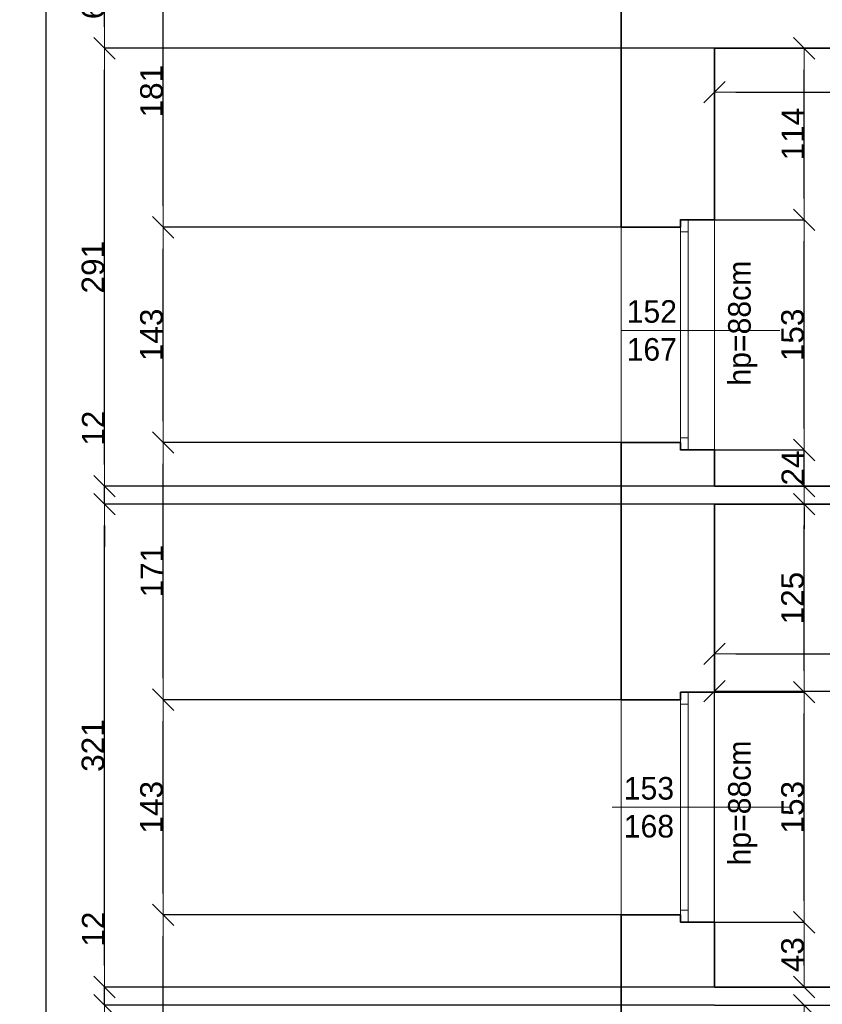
# Model space of a CAD drawing. Header units: metres. Extents: x 7506757 to 756746378, y 5735207 to 582114514.
# Tile 33 of 256: x 7522626 to 7527960, y 5830479 to 5837024. Entities that reach past the tile are written whole.
import ezdxf

# ---------------------------------------------------------------- set-up
doc = ezdxf.new("R2010")
doc.units = ezdxf.units.M
doc.header["$MEASUREMENT"] = 0
doc.header["$PDMODE"] = 2
doc.layers.get('0').update_dxf_attribs({"color": 250, "linetype": 'CONTINUOUS', "lineweight": 100, "plot": 0})
doc.layers.get('Defpoints').update_dxf_attribs({"linetype": 'CONTINUOUS'})
for name, color, linetype, lineweight in [('M_OCIANA6', 5, 'CONTINUOUS', 35), ('M_OPISY141', 7, 'CONTINUOUS', 0), ('m_umeblowanie1', 7, 'CONTINUOUS', 13), ('opis1', 7, 'CONTINUOUS', 13)]:
    doc.layers.add(name, color=color, linetype=linetype, lineweight=lineweight)
doc.layers.add('PWYMIAR', color=7, linetype='CONTINUOUS')
doc.styles.add('GENERATED_STYLE_1', font='arial.ttf')
doc.styles.add('GENERATED_STYLE_2', font='txt')
doc.dimstyles.new('GENERATED_STYLE__1', dxfattribs={"dimtxt": 150, "dimasz": 142.5, "dimexe": 0.18, "dimexo": 0, "dimgap": 0.09, "dimtad": 1, "dimdec": 0, "dimlfac": 0.1, "dimzin": 0, "dimdsep": 46, "dimtxsty": 'GENERATED_STYLE_1', "dimblk": 'ARROWHEAD_6', "dimblk1": 'ARROWHEAD_6', "dimblk2": 'ARROWHEAD_6', "dimcen": 0.09, "dimclrd": 251, "dimclre": 251, "dimclrt": 7, "dimazin": 0, "dimtfac": 1, "dimtdec": 4, "dimtmove": 0, "dimatfit": 3, "dimfxl": 0, "dimtolj": 1, "dimtzin": 0, "dimarcsym": 0})
doc.dimstyles.new('GENERATED_STYLE__2', dxfattribs={"dimtxt": 150, "dimasz": 142.5, "dimexe": 0.18, "dimexo": 0, "dimgap": 0.09, "dimtad": 1, "dimtih": 1, "dimtoh": 1, "dimdec": 0, "dimlfac": 0.1, "dimzin": 0, "dimdsep": 46, "dimtxsty": 'GENERATED_STYLE_1', "dimblk": 'ARROWHEAD_6', "dimblk1": 'ARROWHEAD_6', "dimblk2": 'ARROWHEAD_6', "dimcen": 0.09, "dimclrd": 251, "dimclre": 251, "dimclrt": 7, "dimazin": 0, "dimtfac": 1, "dimtdec": 4, "dimtmove": 0, "dimatfit": 3, "dimfxl": 0, "dimtolj": 1, "dimtzin": 0, "dimarcsym": 0})
doc.dimstyles.new('GENERATED_STYLE__3', dxfattribs={"dimtxt": 150, "dimasz": 142.5, "dimexe": 0.18, "dimexo": 0, "dimgap": 0.09, "dimtad": 1, "dimdec": 0, "dimlfac": 0.1, "dimzin": 0, "dimdsep": 46, "dimtxsty": 'GENERATED_STYLE_1', "dimblk": 'ARROWHEAD_6', "dimblk1": 'ARROWHEAD_6', "dimblk2": 'ARROWHEAD_6', "dimcen": 0.09, "dimclrd": 251, "dimclre": 251, "dimclrt": 7, "dimazin": 0, "dimtfac": 1, "dimtdec": 4, "dimtmove": 2, "dimatfit": 3, "dimfxl": 0, "dimtolj": 1, "dimtzin": 0, "dimarcsym": 0})

# ---------------------------------------------------------------- blocks, each defined once
blk = doc.blocks.new('ARROWHEAD_6')
at = {"color": 0, "linetype": 'Continuous', "lineweight": 0}
for p, q in [((-0.5, -0.5), (0.5, 0.5)), ((0, 0), (-1, 0))]:
    blk.add_line(p, q, dxfattribs=at)
blk = doc.blocks.new('*D4301')
at = {"layer": 'Defpoints', "color": 0, "linetype": 'Continuous', "transparency": 16777216}
for p in [(7527243.4, 5834164), (7527839.7, 5834164), (7527243.4, 5833924)]:
    blk.add_point(p, dxfattribs=at)
at = {"layer": 'PWYMIAR', "color": 251, "linetype": 'Continuous', "lineweight": -2, "transparency": 16777216}
for p, q in [((7527839.7, 5834306.5), (7527839.7, 5834449)), ((7527243.4, 5834164), (7527839.8, 5834164)), ((7527839.7, 5833924), (7527839.7, 5834164)), ((7527243.4, 5833924), (7527839.8, 5833924)), ((7527839.7, 5833781.5), (7527839.7, 5833639))]:
    blk.add_line(p, q, dxfattribs=at)
at = {"layer": 'PWYMIAR', "color": 251, "linetype": 'Continuous', "lineweight": -2, "transparency": 16777216, "xscale": 142.5, "yscale": 142.5, "zscale": 142.5}
for p, rotation in [((7527839.7, 5834164), 270), ((7527839.7, 5833924), 90)]:
    blk.add_blockref('ARROWHEAD_6', p, dxfattribs=dict(at, rotation=rotation))
at = {"layer": 'PWYMIAR', "color": 7, "linetype": 'Continuous', "lineweight": 13, "transparency": 16777216, "insert": (7527764.3, 5834044), "char_height": 150, "attachment_point": 5, "rotation": 90, "style": 'GENERATED_STYLE_1'}
blk.add_mtext('\\A1;24', dxfattribs=at)
blk = doc.blocks.new('*D4302')
at = {"layer": 'Defpoints', "color": 0, "linetype": 'Continuous', "transparency": 16777216}
for p in [(7527243.4, 5835694), (7527839.7, 5835694), (7527243.4, 5834164)]:
    blk.add_point(p, dxfattribs=at)
at = {"layer": 'PWYMIAR', "color": 251, "linetype": 'Continuous', "lineweight": -2, "transparency": 16777216}
for p, q in [((7527243.4, 5835694), (7527839.8, 5835694)), ((7527839.7, 5834306.5), (7527839.7, 5835551.5)), ((7527243.4, 5834164), (7527839.8, 5834164))]:
    blk.add_line(p, q, dxfattribs=at)
at = {"layer": 'PWYMIAR', "color": 251, "linetype": 'Continuous', "lineweight": -2, "transparency": 16777216, "xscale": 142.5, "yscale": 142.5, "zscale": 142.5}
for p, rotation in [((7527839.7, 5835694), 90), ((7527839.7, 5834164), 270)]:
    blk.add_blockref('ARROWHEAD_6', p, dxfattribs=dict(at, rotation=rotation))
at = {"layer": 'PWYMIAR', "color": 7, "linetype": 'Continuous', "lineweight": 13, "transparency": 16777216, "insert": (7527762.9, 5834929), "char_height": 150, "attachment_point": 5, "rotation": 90, "style": 'GENERATED_STYLE_1'}
blk.add_mtext('\\A1;153', dxfattribs=at)
blk = doc.blocks.new('*D4303')
at = {"layer": 'Defpoints', "color": 0, "linetype": 'Continuous', "transparency": 16777216}
for p in [(7527243.4, 5836834), (7527839.7, 5836834), (7527243.4, 5835694)]:
    blk.add_point(p, dxfattribs=at)
at = {"layer": 'PWYMIAR', "color": 251, "linetype": 'Continuous', "lineweight": -2, "transparency": 16777216}
for p, q in [((7527243.4, 5836834), (7527839.8, 5836834)), ((7527839.7, 5835836.5), (7527839.7, 5836691.5)), ((7527243.4, 5835694), (7527839.8, 5835694))]:
    blk.add_line(p, q, dxfattribs=at)
at = {"layer": 'PWYMIAR', "color": 251, "linetype": 'Continuous', "lineweight": -2, "transparency": 16777216, "xscale": 142.5, "yscale": 142.5, "zscale": 142.5}
for p, rotation in [((7527839.7, 5836834), 90), ((7527839.7, 5835694), 270)]:
    blk.add_blockref('ARROWHEAD_6', p, dxfattribs=dict(at, rotation=rotation))
at = {"layer": 'PWYMIAR', "color": 7, "linetype": 'Continuous', "lineweight": 13, "transparency": 16777216, "insert": (7527764.3, 5836264), "char_height": 150, "attachment_point": 5, "rotation": 90, "style": 'GENERATED_STYLE_1'}
blk.add_mtext('\\A1;114', dxfattribs=at)
blk = doc.blocks.new('*D4304')
at = {"layer": 'Defpoints', "color": 0, "linetype": 'Continuous', "transparency": 16777216}
for p in [(7527243.4, 5836834), (7532353.4, 5836834), (7532353.4, 5836543.1)]:
    blk.add_point(p, dxfattribs=at)
at = {"layer": 'PWYMIAR', "color": 251, "linetype": 'Continuous', "lineweight": -2, "transparency": 16777216}
for p, q in [((7527243.4, 5836834), (7527243.4, 5836543)), ((7532353.4, 5836834), (7532353.4, 5836543)), ((7527385.9, 5836543.1), (7532210.9, 5836543.1))]:
    blk.add_line(p, q, dxfattribs=at)
at = {"layer": 'PWYMIAR', "color": 251, "linetype": 'Continuous', "lineweight": -2, "transparency": 16777216, "xscale": 142.5, "yscale": 142.5, "zscale": 142.5, "rotation": 180}
blk.add_blockref('ARROWHEAD_6', (7527243.4, 5836543.1), dxfattribs=at)
at = {"layer": 'PWYMIAR', "color": 251, "linetype": 'Continuous', "lineweight": -2, "transparency": 16777216, "xscale": 142.5, "yscale": 142.5, "zscale": 142.5}
blk.add_blockref('ARROWHEAD_6', (7532353.4, 5836543.1), dxfattribs=at)
at = {"layer": 'PWYMIAR', "color": 7, "linetype": 'Continuous', "lineweight": 13, "transparency": 16777216, "insert": (7529798.4, 5836619.8), "char_height": 150, "attachment_point": 5, "style": 'GENERATED_STYLE_1'}
blk.add_mtext('\\A1;511', dxfattribs=at)
blk = doc.blocks.new('*D4305')
at = {"layer": 'Defpoints', "color": 0, "linetype": 'Continuous', "transparency": 16777216}
for p in [(7527243.4, 5831024), (7527839.7, 5831024), (7527243.4, 5830594)]:
    blk.add_point(p, dxfattribs=at)
at = {"layer": 'PWYMIAR', "color": 251, "linetype": 'Continuous', "lineweight": -2, "transparency": 16777216}
for p, q in [((7527243.4, 5831024), (7527839.8, 5831024)), ((7527839.7, 5830736.5), (7527839.7, 5830881.5)), ((7527243.4, 5830594), (7527839.8, 5830594))]:
    blk.add_line(p, q, dxfattribs=at)
at = {"layer": 'PWYMIAR', "color": 251, "linetype": 'Continuous', "lineweight": -2, "transparency": 16777216, "xscale": 142.5, "yscale": 142.5, "zscale": 142.5}
for p, rotation in [((7527839.7, 5831024), 90), ((7527839.7, 5830594), 270)]:
    blk.add_blockref('ARROWHEAD_6', p, dxfattribs=dict(at, rotation=rotation))
at = {"layer": 'PWYMIAR', "color": 7, "linetype": 'Continuous', "lineweight": 13, "transparency": 16777216, "insert": (7527762.9, 5830809), "char_height": 150, "attachment_point": 5, "rotation": 90, "style": 'GENERATED_STYLE_1'}
blk.add_mtext('\\A1;43', dxfattribs=at)
blk = doc.blocks.new('*D4306')
at = {"layer": 'Defpoints', "color": 0, "linetype": 'Continuous', "transparency": 16777216}
for p in [(7527243.4, 5832554), (7527839.7, 5832554), (7527243.4, 5831024)]:
    blk.add_point(p, dxfattribs=at)
at = {"layer": 'PWYMIAR', "color": 251, "linetype": 'Continuous', "lineweight": -2, "transparency": 16777216}
for p, q in [((7527243.4, 5832554), (7527839.8, 5832554)), ((7527839.7, 5831166.5), (7527839.7, 5832411.5)), ((7527243.4, 5831024), (7527839.8, 5831024))]:
    blk.add_line(p, q, dxfattribs=at)
at = {"layer": 'PWYMIAR', "color": 251, "linetype": 'Continuous', "lineweight": -2, "transparency": 16777216, "xscale": 142.5, "yscale": 142.5, "zscale": 142.5}
for p, rotation in [((7527839.7, 5832554), 90), ((7527839.7, 5831024), 270)]:
    blk.add_blockref('ARROWHEAD_6', p, dxfattribs=dict(at, rotation=rotation))
at = {"layer": 'PWYMIAR', "color": 7, "linetype": 'Continuous', "lineweight": 13, "transparency": 16777216, "insert": (7527762.9, 5831789), "char_height": 150, "attachment_point": 5, "rotation": 90, "style": 'GENERATED_STYLE_1'}
blk.add_mtext('\\A1;153', dxfattribs=at)
blk = doc.blocks.new('*D4307')
at = {"layer": 'Defpoints', "color": 0, "linetype": 'Continuous', "transparency": 16777216}
for p in [(7527243.4, 5833804), (7527839.7, 5833804), (7527243.4, 5832554)]:
    blk.add_point(p, dxfattribs=at)
at = {"layer": 'PWYMIAR', "color": 251, "linetype": 'Continuous', "lineweight": -2, "transparency": 16777216}
for p, q in [((7527243.4, 5833804), (7527839.8, 5833804)), ((7527839.7, 5832696.5), (7527839.7, 5833661.5)), ((7527243.4, 5832554), (7527839.8, 5832554))]:
    blk.add_line(p, q, dxfattribs=at)
at = {"layer": 'PWYMIAR', "color": 251, "linetype": 'Continuous', "lineweight": -2, "transparency": 16777216, "xscale": 142.5, "yscale": 142.5, "zscale": 142.5}
for p, rotation in [((7527839.7, 5833804), 90), ((7527839.7, 5832554), 270)]:
    blk.add_blockref('ARROWHEAD_6', p, dxfattribs=dict(at, rotation=rotation))
at = {"layer": 'PWYMIAR', "color": 7, "linetype": 'Continuous', "lineweight": 13, "transparency": 16777216, "insert": (7527763, 5833179), "char_height": 150, "attachment_point": 5, "rotation": 90, "style": 'GENERATED_STYLE_1'}
blk.add_mtext('\\A1;125', dxfattribs=at)
blk = doc.blocks.new('*D4310')
at = {"layer": 'Defpoints', "color": 0, "linetype": 'Continuous', "transparency": 16777216}
for p in [(7527243.4, 5830474), (7527839.7, 5830474), (7527243.4, 5829434)]:
    blk.add_point(p, dxfattribs=at)
at = {"layer": 'PWYMIAR', "color": 251, "linetype": 'Continuous', "lineweight": -2, "transparency": 16777216}
for p, q in [((7527243.4, 5830474), (7527839.8, 5830474)), ((7527839.7, 5829576.5), (7527839.7, 5830331.5)), ((7527243.4, 5829434), (7527839.8, 5829434))]:
    blk.add_line(p, q, dxfattribs=at)
at = {"layer": 'PWYMIAR', "color": 251, "linetype": 'Continuous', "lineweight": -2, "transparency": 16777216, "xscale": 142.5, "yscale": 142.5, "zscale": 142.5}
for p, rotation in [((7527839.7, 5830474), 90), ((7527839.7, 5829434), 270)]:
    blk.add_blockref('ARROWHEAD_6', p, dxfattribs=dict(at, rotation=rotation))
at = {"layer": 'PWYMIAR', "color": 7, "linetype": 'Continuous', "lineweight": 13, "transparency": 16777216, "insert": (7527763, 5829954), "char_height": 150, "attachment_point": 5, "rotation": 90, "style": 'GENERATED_STYLE_1'}
blk.add_mtext('\\A1;104', dxfattribs=at)
blk = doc.blocks.new('*D4341')
at = {"layer": 'Defpoints', "color": 0, "linetype": 'Continuous', "transparency": 16777216}
for p in [(7527243.4, 5833804), (7528184.6, 5833804), (7527243.4, 5830594)]:
    blk.add_point(p, dxfattribs=at)
at = {"layer": 'PWYMIAR', "color": 251, "linetype": 'Continuous', "lineweight": -2, "transparency": 16777216}
for p, q in [((7527243.4, 5833804), (7528184.8, 5833804)), ((7528184.6, 5830736.5), (7528184.6, 5833661.5)), ((7527243.4, 5830594), (7528184.8, 5830594))]:
    blk.add_line(p, q, dxfattribs=at)
at = {"layer": 'PWYMIAR', "color": 251, "linetype": 'Continuous', "lineweight": -2, "transparency": 16777216, "xscale": 142.5, "yscale": 142.5, "zscale": 142.5}
for p, rotation in [((7528184.6, 5833804), 90), ((7528184.6, 5830594), 270)]:
    blk.add_blockref('ARROWHEAD_6', p, dxfattribs=dict(at, rotation=rotation))
at = {"layer": 'PWYMIAR', "color": 7, "linetype": 'Continuous', "lineweight": 13, "transparency": 16777216, "insert": (7528107.9, 5832199), "char_height": 150, "attachment_point": 5, "rotation": 90, "style": 'GENERATED_STYLE_1'}
blk.add_mtext('\\A1;321', dxfattribs=at)
blk = doc.blocks.new('*D4342')
at = {"layer": 'Defpoints', "color": 0, "linetype": 'Continuous', "transparency": 16777216}
for p in [(7527243.4, 5830474), (7528184.6, 5830474), (7527243.4, 5827274)]:
    blk.add_point(p, dxfattribs=at)
at = {"layer": 'PWYMIAR', "color": 251, "linetype": 'Continuous', "lineweight": -2, "transparency": 16777216}
for p, q in [((7527243.4, 5830474), (7528184.8, 5830474)), ((7528184.6, 5827416.5), (7528184.6, 5830331.5)), ((7527243.4, 5827274), (7528184.8, 5827274))]:
    blk.add_line(p, q, dxfattribs=at)
at = {"layer": 'PWYMIAR', "color": 251, "linetype": 'Continuous', "lineweight": -2, "transparency": 16777216, "xscale": 142.5, "yscale": 142.5, "zscale": 142.5}
for p, rotation in [((7528184.6, 5830474), 90), ((7528184.6, 5827274), 270)]:
    blk.add_blockref('ARROWHEAD_6', p, dxfattribs=dict(at, rotation=rotation))
at = {"layer": 'PWYMIAR', "color": 7, "linetype": 'Continuous', "lineweight": 13, "transparency": 16777216, "insert": (7528107.9, 5828874), "char_height": 150, "attachment_point": 5, "rotation": 90, "style": 'GENERATED_STYLE_1'}
blk.add_mtext('\\A1;320', dxfattribs=at)
blk = doc.blocks.new('*D4346')
at = {"layer": 'Defpoints', "color": 0, "linetype": 'Continuous', "transparency": 16777216}
for p in [(7532353.4, 5832561.2), (7527243.4, 5830594), (7532353.4, 5830594)]:
    blk.add_point(p, dxfattribs=at)
at = {"layer": 'PWYMIAR', "color": 251, "linetype": 'Continuous', "lineweight": -2, "transparency": 16777216}
for p, q in [((7527243.4, 5830594), (7527243.4, 5832561.4)), ((7527385.9, 5832561.2), (7532210.9, 5832561.2)), ((7532353.4, 5830594), (7532353.4, 5832561.4))]:
    blk.add_line(p, q, dxfattribs=at)
at = {"layer": 'PWYMIAR', "color": 251, "linetype": 'Continuous', "lineweight": -2, "transparency": 16777216, "xscale": 142.5, "yscale": 142.5, "zscale": 142.5, "rotation": 180}
blk.add_blockref('ARROWHEAD_6', (7527243.4, 5832561.2), dxfattribs=at)
at = {"layer": 'PWYMIAR', "color": 251, "linetype": 'Continuous', "lineweight": -2, "transparency": 16777216, "xscale": 142.5, "yscale": 142.5, "zscale": 142.5}
blk.add_blockref('ARROWHEAD_6', (7532353.4, 5832561.2), dxfattribs=at)
at = {"layer": 'PWYMIAR', "color": 7, "linetype": 'Continuous', "lineweight": 13, "transparency": 16777216, "insert": (7529798.4, 5832637.9), "char_height": 150, "attachment_point": 5, "style": 'GENERATED_STYLE_1'}
blk.add_mtext('\\A1;511', dxfattribs=at)
blk = doc.blocks.new('*D4464')
at = {"layer": 'Defpoints', "color": 0, "linetype": 'Continuous', "transparency": 16777216}
for p in [(7527243.4, 5833804), (7530553.4, 5833804), (7530553.4, 5832808.9)]:
    blk.add_point(p, dxfattribs=at)
at = {"layer": 'PWYMIAR', "color": 251, "linetype": 'Continuous', "lineweight": -2, "transparency": 16777216}
for p, q in [((7527243.4, 5833804), (7527243.4, 5832808.8)), ((7530553.4, 5833804), (7530553.4, 5832808.8)), ((7527385.9, 5832808.9), (7530410.9, 5832808.9))]:
    blk.add_line(p, q, dxfattribs=at)
at = {"layer": 'PWYMIAR', "color": 251, "linetype": 'Continuous', "lineweight": -2, "transparency": 16777216, "xscale": 142.5, "yscale": 142.5, "zscale": 142.5, "rotation": 180}
blk.add_blockref('ARROWHEAD_6', (7527243.4, 5832808.9), dxfattribs=at)
at = {"layer": 'PWYMIAR', "color": 251, "linetype": 'Continuous', "lineweight": -2, "transparency": 16777216, "xscale": 142.5, "yscale": 142.5, "zscale": 142.5}
blk.add_blockref('ARROWHEAD_6', (7530553.4, 5832808.9), dxfattribs=at)
at = {"layer": 'PWYMIAR', "color": 7, "linetype": 'Continuous', "lineweight": 13, "transparency": 16777216, "insert": (7528898.4, 5832885.7), "char_height": 150, "attachment_point": 5, "style": 'GENERATED_STYLE_1'}
blk.add_mtext('\\A1;331', dxfattribs=at)
blk = doc.blocks.new('*D4563')
at = {"layer": 'Defpoints', "color": 0, "linetype": 'Continuous', "transparency": 16777216}
for p in [(7523579.1, 5831074), (7526623.4, 5831074), (7526623.4, 5829384)]:
    blk.add_point(p, dxfattribs=at)
at = {"layer": 'PWYMIAR', "color": 251, "linetype": 'Continuous', "lineweight": -2, "transparency": 16777216}
for p, q in [((7526623.4, 5831074), (7523578.9, 5831074)), ((7523579.1, 5829526.5), (7523579.1, 5830931.5)), ((7526623.4, 5829384), (7523578.9, 5829384))]:
    blk.add_line(p, q, dxfattribs=at)
at = {"layer": 'PWYMIAR', "color": 251, "linetype": 'Continuous', "lineweight": -2, "transparency": 16777216, "xscale": 142.5, "yscale": 142.5, "zscale": 142.5}
for p, rotation in [((7523579.1, 5831074), 90), ((7523579.1, 5829384), 270)]:
    blk.add_blockref('ARROWHEAD_6', p, dxfattribs=dict(at, rotation=rotation))
at = {"layer": 'PWYMIAR', "color": 7, "linetype": 'Continuous', "lineweight": 13, "transparency": 16777216, "insert": (7523502.4, 5830229), "char_height": 150, "attachment_point": 5, "rotation": 90, "style": 'GENERATED_STYLE_1'}
blk.add_mtext('\\A1;169', dxfattribs=at)
blk = doc.blocks.new('*D4564')
at = {"layer": 'Defpoints', "color": 0, "linetype": 'Continuous', "transparency": 16777216}
for p in [(7523579.1, 5832504), (7526623.4, 5832504), (7526623.4, 5831074)]:
    blk.add_point(p, dxfattribs=at)
at = {"layer": 'PWYMIAR', "color": 251, "linetype": 'Continuous', "lineweight": -2, "transparency": 16777216}
for p, q in [((7526623.4, 5832504), (7523578.9, 5832504)), ((7523579.1, 5831216.5), (7523579.1, 5832361.5)), ((7526623.4, 5831074), (7523578.9, 5831074))]:
    blk.add_line(p, q, dxfattribs=at)
at = {"layer": 'PWYMIAR', "color": 251, "linetype": 'Continuous', "lineweight": -2, "transparency": 16777216, "xscale": 142.5, "yscale": 142.5, "zscale": 142.5}
for p, rotation in [((7523579.1, 5832504), 90), ((7523579.1, 5831074), 270)]:
    blk.add_blockref('ARROWHEAD_6', p, dxfattribs=dict(at, rotation=rotation))
at = {"layer": 'PWYMIAR', "color": 7, "linetype": 'Continuous', "lineweight": 13, "transparency": 16777216, "insert": (7523502.3, 5831789), "char_height": 150, "attachment_point": 5, "rotation": 90, "style": 'GENERATED_STYLE_1'}
blk.add_mtext('\\A1;143', dxfattribs=at)
blk = doc.blocks.new('*D4565')
at = {"layer": 'Defpoints', "color": 0, "linetype": 'Continuous', "transparency": 16777216}
for p in [(7523579.1, 5834214), (7526623.4, 5834214), (7526623.4, 5832504)]:
    blk.add_point(p, dxfattribs=at)
at = {"layer": 'PWYMIAR', "color": 251, "linetype": 'Continuous', "lineweight": -2, "transparency": 16777216}
for p, q in [((7526623.4, 5834214), (7523578.9, 5834214)), ((7523579.1, 5832646.5), (7523579.1, 5834071.5)), ((7526623.4, 5832504), (7523578.9, 5832504))]:
    blk.add_line(p, q, dxfattribs=at)
at = {"layer": 'PWYMIAR', "color": 251, "linetype": 'Continuous', "lineweight": -2, "transparency": 16777216, "xscale": 142.5, "yscale": 142.5, "zscale": 142.5}
for p, rotation in [((7523579.1, 5834214), 90), ((7523579.1, 5832504), 270)]:
    blk.add_blockref('ARROWHEAD_6', p, dxfattribs=dict(at, rotation=rotation))
at = {"layer": 'PWYMIAR', "color": 7, "linetype": 'Continuous', "lineweight": 13, "transparency": 16777216, "insert": (7523503.7, 5833359), "char_height": 150, "attachment_point": 5, "rotation": 90, "style": 'GENERATED_STYLE_1'}
blk.add_mtext('\\A1;171', dxfattribs=at)
blk = doc.blocks.new('*D4566')
at = {"layer": 'Defpoints', "color": 0, "linetype": 'Continuous', "transparency": 16777216}
for p in [(7523579.1, 5835644), (7526623.4, 5835644), (7526623.4, 5834214)]:
    blk.add_point(p, dxfattribs=at)
at = {"layer": 'PWYMIAR', "color": 251, "linetype": 'Continuous', "lineweight": -2, "transparency": 16777216}
for p, q in [((7526623.4, 5835644), (7523578.9, 5835644)), ((7523579.1, 5834356.5), (7523579.1, 5835501.5)), ((7526623.4, 5834214), (7523578.9, 5834214))]:
    blk.add_line(p, q, dxfattribs=at)
at = {"layer": 'PWYMIAR', "color": 251, "linetype": 'Continuous', "lineweight": -2, "transparency": 16777216, "xscale": 142.5, "yscale": 142.5, "zscale": 142.5}
for p, rotation in [((7523579.1, 5835644), 90), ((7523579.1, 5834214), 270)]:
    blk.add_blockref('ARROWHEAD_6', p, dxfattribs=dict(at, rotation=rotation))
at = {"layer": 'PWYMIAR', "color": 7, "linetype": 'Continuous', "lineweight": 13, "transparency": 16777216, "insert": (7523502.3, 5834929), "char_height": 150, "attachment_point": 5, "rotation": 90, "style": 'GENERATED_STYLE_1'}
blk.add_mtext('\\A1;143', dxfattribs=at)
blk = doc.blocks.new('*D4567')
at = {"layer": 'Defpoints', "color": 0, "linetype": 'Continuous', "transparency": 16777216}
for p in [(7523579.1, 5837454), (7526623.4, 5837454), (7526623.4, 5835644)]:
    blk.add_point(p, dxfattribs=at)
at = {"layer": 'PWYMIAR', "color": 251, "linetype": 'Continuous', "lineweight": -2, "transparency": 16777216}
for p, q in [((7526623.4, 5837454), (7523578.9, 5837454)), ((7523579.1, 5835786.5), (7523579.1, 5837311.5)), ((7526623.4, 5835644), (7523578.9, 5835644))]:
    blk.add_line(p, q, dxfattribs=at)
at = {"layer": 'PWYMIAR', "color": 251, "linetype": 'Continuous', "lineweight": -2, "transparency": 16777216, "xscale": 142.5, "yscale": 142.5, "zscale": 142.5}
for p, rotation in [((7523579.1, 5837454), 90), ((7523579.1, 5835644), 270)]:
    blk.add_blockref('ARROWHEAD_6', p, dxfattribs=dict(at, rotation=rotation))
at = {"layer": 'PWYMIAR', "color": 7, "linetype": 'Continuous', "lineweight": 13, "transparency": 16777216, "insert": (7523502.4, 5836549), "char_height": 150, "attachment_point": 5, "rotation": 90, "style": 'GENERATED_STYLE_1'}
blk.add_mtext('\\A1;181', dxfattribs=at)
blk = doc.blocks.new('*D4574')
at = {"layer": 'Defpoints', "color": 0, "linetype": 'Continuous', "transparency": 16777216}
for p in [(7523189.9, 5830474), (7527243.4, 5830474), (7527243.4, 5827274)]:
    blk.add_point(p, dxfattribs=at)
at = {"layer": 'PWYMIAR', "color": 251, "linetype": 'Continuous', "lineweight": -2, "transparency": 16777216}
for p, q in [((7527243.4, 5830474), (7523189.7, 5830474)), ((7523189.9, 5827416.5), (7523189.9, 5830331.5)), ((7527243.4, 5827274), (7523189.7, 5827274))]:
    blk.add_line(p, q, dxfattribs=at)
at = {"layer": 'PWYMIAR', "color": 251, "linetype": 'Continuous', "lineweight": -2, "transparency": 16777216, "xscale": 142.5, "yscale": 142.5, "zscale": 142.5}
for p, rotation in [((7523189.9, 5830474), 90), ((7523189.9, 5827274), 270)]:
    blk.add_blockref('ARROWHEAD_6', p, dxfattribs=dict(at, rotation=rotation))
at = {"layer": 'PWYMIAR', "color": 7, "linetype": 'Continuous', "lineweight": 13, "transparency": 16777216, "insert": (7523113.2, 5828874), "char_height": 150, "attachment_point": 5, "rotation": 90, "style": 'GENERATED_STYLE_1'}
blk.add_mtext('\\A1;320', dxfattribs=at)
blk = doc.blocks.new('*D4575')
at = {"layer": 'Defpoints', "color": 0, "linetype": 'Continuous', "transparency": 16777216}
for p in [(7523189.9, 5830594), (7527243.4, 5830594), (7527243.4, 5830474)]:
    blk.add_point(p, dxfattribs=at)
at = {"layer": 'PWYMIAR', "color": 251, "linetype": 'Continuous', "lineweight": -2, "transparency": 16777216}
for p, q in [((7523189.9, 5830736.5), (7523189.9, 5831078.4)), ((7527243.4, 5830594), (7523189.7, 5830594)), ((7523189.9, 5830474), (7523189.9, 5830594)), ((7527243.4, 5830474), (7523189.7, 5830474)), ((7523189.9, 5830331.5), (7523189.9, 5830189))]:
    blk.add_line(p, q, dxfattribs=at)
at = {"layer": 'PWYMIAR', "color": 251, "linetype": 'Continuous', "lineweight": -2, "transparency": 16777216, "xscale": 142.5, "yscale": 142.5, "zscale": 142.5}
for p, rotation in [((7523189.9, 5830594), 270), ((7523189.9, 5830474), 90)]:
    blk.add_blockref('ARROWHEAD_6', p, dxfattribs=dict(at, rotation=rotation))
at = {"layer": 'PWYMIAR', "color": 7, "linetype": 'Continuous', "lineweight": 13, "transparency": 16777216, "insert": (7523114.5, 5830978.7), "char_height": 150, "attachment_point": 5, "rotation": 90, "style": 'GENERATED_STYLE_1'}
blk.add_mtext('\\A1;12', dxfattribs=at)
blk = doc.blocks.new('*D4576')
at = {"layer": 'Defpoints', "color": 0, "linetype": 'Continuous', "transparency": 16777216}
for p in [(7523189.9, 5833804), (7527243.4, 5833804), (7527243.4, 5830594)]:
    blk.add_point(p, dxfattribs=at)
at = {"layer": 'PWYMIAR', "color": 251, "linetype": 'Continuous', "lineweight": -2, "transparency": 16777216}
for p, q in [((7527243.4, 5833804), (7523189.7, 5833804)), ((7523189.9, 5830736.5), (7523189.9, 5833661.5)), ((7527243.4, 5830594), (7523189.7, 5830594))]:
    blk.add_line(p, q, dxfattribs=at)
at = {"layer": 'PWYMIAR', "color": 251, "linetype": 'Continuous', "lineweight": -2, "transparency": 16777216, "xscale": 142.5, "yscale": 142.5, "zscale": 142.5}
for p, rotation in [((7523189.9, 5833804), 90), ((7523189.9, 5830594), 270)]:
    blk.add_blockref('ARROWHEAD_6', p, dxfattribs=dict(at, rotation=rotation))
at = {"layer": 'PWYMIAR', "color": 7, "linetype": 'Continuous', "lineweight": 13, "transparency": 16777216, "insert": (7523113.2, 5832199), "char_height": 150, "attachment_point": 5, "rotation": 90, "style": 'GENERATED_STYLE_1'}
blk.add_mtext('\\A1;321', dxfattribs=at)
blk = doc.blocks.new('*D4577')
at = {"layer": 'Defpoints', "color": 0, "linetype": 'Continuous', "transparency": 16777216}
for p in [(7523189.9, 5833924), (7527243.4, 5833924), (7527243.4, 5833804)]:
    blk.add_point(p, dxfattribs=at)
at = {"layer": 'PWYMIAR', "color": 251, "linetype": 'Continuous', "lineweight": -2, "transparency": 16777216}
for p, q in [((7523189.9, 5834066.5), (7523189.9, 5834408.4)), ((7527243.4, 5833924), (7523189.7, 5833924)), ((7523189.9, 5833804), (7523189.9, 5833924)), ((7527243.4, 5833804), (7523189.7, 5833804)), ((7523189.9, 5833661.5), (7523189.9, 5833519))]:
    blk.add_line(p, q, dxfattribs=at)
at = {"layer": 'PWYMIAR', "color": 251, "linetype": 'Continuous', "lineweight": -2, "transparency": 16777216, "xscale": 142.5, "yscale": 142.5, "zscale": 142.5}
for p, rotation in [((7523189.9, 5833924), 270), ((7523189.9, 5833804), 90)]:
    blk.add_blockref('ARROWHEAD_6', p, dxfattribs=dict(at, rotation=rotation))
at = {"layer": 'PWYMIAR', "color": 7, "linetype": 'Continuous', "lineweight": 13, "transparency": 16777216, "insert": (7523114.5, 5834308.7), "char_height": 150, "attachment_point": 5, "rotation": 90, "style": 'GENERATED_STYLE_1'}
blk.add_mtext('\\A1;12', dxfattribs=at)
blk = doc.blocks.new('*D4578')
at = {"layer": 'Defpoints', "color": 0, "linetype": 'Continuous', "transparency": 16777216}
for p in [(7523189.9, 5836834), (7527243.4, 5836834), (7527243.4, 5833924)]:
    blk.add_point(p, dxfattribs=at)
at = {"layer": 'PWYMIAR', "color": 251, "linetype": 'Continuous', "lineweight": -2, "transparency": 16777216}
for p, q in [((7527243.4, 5836834), (7523189.7, 5836834)), ((7523189.9, 5834066.5), (7523189.9, 5836691.5)), ((7527243.4, 5833924), (7523189.7, 5833924))]:
    blk.add_line(p, q, dxfattribs=at)
at = {"layer": 'PWYMIAR', "color": 251, "linetype": 'Continuous', "lineweight": -2, "transparency": 16777216, "xscale": 142.5, "yscale": 142.5, "zscale": 142.5}
for p, rotation in [((7523189.9, 5836834), 90), ((7523189.9, 5833924), 270)]:
    blk.add_blockref('ARROWHEAD_6', p, dxfattribs=dict(at, rotation=rotation))
at = {"layer": 'PWYMIAR', "color": 7, "linetype": 'Continuous', "lineweight": 13, "transparency": 16777216, "insert": (7523113.2, 5835379), "char_height": 150, "attachment_point": 5, "rotation": 90, "style": 'GENERATED_STYLE_1'}
blk.add_mtext('\\A1;291', dxfattribs=at)
blk = doc.blocks.new('*D4579')
at = {"layer": 'Defpoints', "color": 0, "linetype": 'Continuous', "transparency": 16777216}
for p in [(7523189.9, 5837454), (7526623.4, 5837454), (7527243.4, 5836834)]:
    blk.add_point(p, dxfattribs=at)
at = {"layer": 'PWYMIAR', "color": 251, "linetype": 'Continuous', "lineweight": -2, "transparency": 16777216}
for p, q in [((7526623.4, 5837454), (7523189.7, 5837454)), ((7523189.9, 5836976.5), (7523189.9, 5837311.5)), ((7527243.4, 5836834), (7523189.7, 5836834))]:
    blk.add_line(p, q, dxfattribs=at)
at = {"layer": 'PWYMIAR', "color": 251, "linetype": 'Continuous', "lineweight": -2, "transparency": 16777216, "xscale": 142.5, "yscale": 142.5, "zscale": 142.5}
for p, rotation in [((7523189.9, 5837454), 90), ((7523189.9, 5836834), 270)]:
    blk.add_blockref('ARROWHEAD_6', p, dxfattribs=dict(at, rotation=rotation))
at = {"layer": 'PWYMIAR', "color": 7, "linetype": 'Continuous', "lineweight": 13, "transparency": 16777216, "insert": (7523113.2, 5837144), "char_height": 150, "attachment_point": 5, "rotation": 90, "style": 'GENERATED_STYLE_1'}
blk.add_mtext('\\A1;62', dxfattribs=at)
blk = doc.blocks.new('*D4582')
at = {"layer": 'Defpoints', "color": 0, "linetype": 'Continuous', "transparency": 16777216}
for p in [(7522800.7, 5837454), (7526623.4, 5837454), (7526623.4, 5820154)]:
    blk.add_point(p, dxfattribs=at)
at = {"layer": 'PWYMIAR', "color": 251, "linetype": 'Continuous', "lineweight": -2, "transparency": 16777216}
for p, q in [((7526623.4, 5837454), (7522800.6, 5837454)), ((7522800.7, 5820296.5), (7522800.7, 5837311.5)), ((7526623.4, 5820154), (7522800.6, 5820154))]:
    blk.add_line(p, q, dxfattribs=at)
at = {"layer": 'PWYMIAR', "color": 251, "linetype": 'Continuous', "lineweight": -2, "transparency": 16777216, "xscale": 142.5, "yscale": 142.5, "zscale": 142.5}
for p, rotation in [((7522800.7, 5837454), 90), ((7522800.7, 5820154), 270)]:
    blk.add_blockref('ARROWHEAD_6', p, dxfattribs=dict(at, rotation=rotation))
at = {"layer": 'PWYMIAR', "color": 7, "linetype": 'Continuous', "lineweight": 13, "transparency": 16777216, "insert": (7522724, 5828804), "char_height": 150, "attachment_point": 5, "rotation": 90, "style": 'GENERATED_STYLE_1'}
blk.add_mtext('\\A1;1730', dxfattribs=at)

msp = doc.modelspace()

# ---------------------------------------------------------------- linework, layer by layer
at = {"layer": 'M_OCIANA6', "linetype": 'Continuous'}
for p, q in [((7526623.4, 5835644), (7526623.4, 5837454)), ((7527243.4, 5836834), (7532353.4, 5836834)), ((7527243.4, 5835694), (7527243.4, 5836834)), ((7527018.4, 5835694), (7527243.4, 5835694)), ((7527243.4, 5835694), (7527018.4, 5835694)), ((7527018.4, 5835694), (7527018.4, 5835644)), ((7527018.4, 5835644), (7526623.4, 5835644)), ((7526623.4, 5832504), (7526623.4, 5834214)), ((7527018.4, 5834214), (7526623.4, 5834214)), ((7527018.4, 5834164), (7527018.4, 5834214)), ((7527018.4, 5834164), (7527243.4, 5834164)), ((7527243.4, 5834164), (7527018.4, 5834164)), ((7527243.4, 5833924), (7527243.4, 5834164)), ((7530553.4, 5833924), (7527243.4, 5833924)), ((7527243.4, 5832554), (7527243.4, 5833804)), ((7530553.4, 5833804), (7527243.4, 5833804)), ((7527018.4, 5832554), (7527243.4, 5832554)), ((7527243.4, 5832554), (7527018.4, 5832554)), ((7527018.4, 5832554), (7527018.4, 5832504)), ((7527018.4, 5832504), (7526623.4, 5832504)), ((7526623.4, 5829384), (7526623.4, 5831074)), ((7527018.4, 5831074), (7526623.4, 5831074)), ((7527018.4, 5831024), (7527018.4, 5831074)), ((7527018.4, 5831024), (7527243.4, 5831024)), ((7527243.4, 5831024), (7527018.4, 5831024)), ((7527243.4, 5830594), (7527243.4, 5831024)), ((7532353.4, 5830594), (7527243.4, 5830594))]:
    msp.add_line(p, q, dxfattribs=at)
for p in [(7527018.4, 5835694), (7527018.4, 5834164), (7527018.4, 5832544), (7527018.4, 5831034)]:
    msp.add_point(p, dxfattribs=at)
at = {"layer": 'M_OPISY141', "linetype": 'Continuous'}
for p, q in [((7526623.4, 5834959), (7527678.3, 5834959)), ((7526562.5, 5831789), (7527744.6, 5831789))]:
    msp.add_line(p, q, dxfattribs=at)
at = {"layer": 'm_umeblowanie1', "linetype": 'Continuous'}
for p, q in [((7527068.4, 5834164), (7527068.4, 5835694)), ((7527243.4, 5834164), (7527243.4, 5835694)), ((7526623.4, 5834214), (7526623.4, 5835644)), ((7527018.4, 5834214), (7527018.4, 5835644)), ((7527018.4, 5835614), (7527068.4, 5835614)), ((7527018.4, 5834244), (7527068.4, 5834244)), ((7527018.4, 5832554), (7527018.4, 5831789)), ((7527068.4, 5832554), (7527068.4, 5831789)), ((7527243.4, 5831024), (7527243.4, 5832554)), ((7526623.4, 5831074), (7526623.4, 5832504)), ((7527018.4, 5832474), (7527068.4, 5832474)), ((7527018.4, 5831024), (7527018.4, 5831789)), ((7527068.4, 5831024), (7527068.4, 5831789)), ((7527018.4, 5831104), (7527068.4, 5831104))]:
    msp.add_line(p, q, dxfattribs=at)

# ---------------------------------------------------------------- texts
at = {"layer": 'opis1', "linetype": 'Continuous', "char_height": 150, "attachment_point": 3, "rotation": 90, "style": 'GENERATED_STYLE_2'}
for insert in [(7527334.2, 5835422.6), (7527334.2, 5832232.6)]:
    msp.add_mtext('{hp=88cm}', dxfattribs=dict(at, insert=insert))
at = {"layer": 'opis1', "linetype": 'Continuous', "char_height": 150, "width": 349.992, "attachment_point": 1, "style": 'GENERATED_STYLE_2'}
for s, insert, line_spacing_factor in [('{152\\P167}', (7526659.6, 5835159.8), 1.007581), ('{153\\P168}', (7526640.5, 5831989.8), 1.008016)]:
    msp.add_mtext(s, dxfattribs=dict(at, insert=insert, line_spacing_factor=line_spacing_factor))

# ---------------------------------------------------------------- dimensions: what is measured, and where the dimension line sits
at = {"layer": 'PWYMIAR', "color": 251, "linetype": 'Continuous', "lineweight": 13}
for base, p1, p2, dimstyle, picture, middle in [((7522800.7, 5837454), (7526623.4, 5820154), (7526623.4, 5837454), 'GENERATED_STYLE__1', '*D4582', (7522724, 5828804)), ((7523189.9, 5837454), (7527243.4, 5836834), (7526623.4, 5837454), 'GENERATED_STYLE__1', '*D4579', (7523113.2, 5837144)), ((7523579.1, 5837454), (7526623.4, 5835644), (7526623.4, 5837454), 'GENERATED_STYLE__1', '*D4567', (7523502.4, 5836549)), ((7523189.9, 5836834), (7527243.4, 5833924), (7527243.4, 5836834), 'GENERATED_STYLE__1', '*D4578', (7523113.2, 5835379)), ((7527839.7, 5836834), (7527243.4, 5835694), (7527243.4, 5836834), 'GENERATED_STYLE__1', '*D4303', (7527764.3, 5836264)), ((7527839.7, 5835694), (7527243.4, 5834164), (7527243.4, 5835694), 'GENERATED_STYLE__1', '*D4302', (7527762.9, 5834929)), ((7523579.1, 5835644), (7526623.4, 5834214), (7526623.4, 5835644), 'GENERATED_STYLE__1', '*D4566', (7523502.3, 5834929)), ((7523189.9, 5833924), (7527243.4, 5833804), (7527243.4, 5833924), 'GENERATED_STYLE__1', '*D4577', (7523114.5, 5834308.7)), ((7527839.7, 5834164), (7527243.4, 5833924), (7527243.4, 5834164), 'GENERATED_STYLE__3', '*D4301', (7527764.3, 5834044)), ((7523579.1, 5834214), (7526623.4, 5832504), (7526623.4, 5834214), 'GENERATED_STYLE__1', '*D4565', (7523503.7, 5833359)), ((7523189.9, 5833804), (7527243.4, 5830594), (7527243.4, 5833804), 'GENERATED_STYLE__1', '*D4576', (7523113.2, 5832199)), ((7527839.7, 5833804), (7527243.4, 5832554), (7527243.4, 5833804), 'GENERATED_STYLE__1', '*D4307', (7527763, 5833179)), ((7528184.6, 5833804), (7527243.4, 5830594), (7527243.4, 5833804), 'GENERATED_STYLE__1', '*D4341', (7528107.9, 5832199)), ((7527839.7, 5832554), (7527243.4, 5831024), (7527243.4, 5832554), 'GENERATED_STYLE__1', '*D4306', (7527762.9, 5831789)), ((7523579.1, 5832504), (7526623.4, 5831074), (7526623.4, 5832504), 'GENERATED_STYLE__1', '*D4564', (7523502.3, 5831789)), ((7523579.1, 5831074), (7526623.4, 5829384), (7526623.4, 5831074), 'GENERATED_STYLE__1', '*D4563', (7523502.4, 5830229)), ((7523189.9, 5830594), (7527243.4, 5830474), (7527243.4, 5830594), 'GENERATED_STYLE__1', '*D4575', (7523114.5, 5830978.7)), ((7527839.7, 5831024), (7527243.4, 5830594), (7527243.4, 5831024), 'GENERATED_STYLE__1', '*D4305', (7527762.9, 5830809)), ((7523189.9, 5830474), (7527243.4, 5827274), (7527243.4, 5830474), 'GENERATED_STYLE__1', '*D4574', (7523113.2, 5828874)), ((7527839.7, 5830474), (7527243.4, 5829434), (7527243.4, 5830474), 'GENERATED_STYLE__1', '*D4310', (7527763, 5829954)), ((7528184.6, 5830474), (7527243.4, 5827274), (7527243.4, 5830474), 'GENERATED_STYLE__1', '*D4342', (7528107.9, 5828874))]:
    dim = msp.add_linear_dim(base=base, p1=p1, p2=p2, angle=90, dimstyle=dimstyle, dxfattribs=at)
    dim.commit()
    dim.dimension.update_dxf_attribs({"geometry": picture, "text_midpoint": middle})
for base, p1, p2, picture, middle in [((7532353.4, 5836543.1), (7527243.4, 5836834), (7532353.4, 5836834), '*D4304', (7529798.4, 5836619.8)), ((7530553.4, 5832808.9), (7527243.4, 5833804), (7530553.4, 5833804), '*D4464', (7528898.4, 5832885.7)), ((7532353.4, 5832561.2), (7527243.4, 5830594), (7532353.4, 5830594), '*D4346', (7529798.4, 5832637.9))]:
    dim = msp.add_linear_dim(base=base, p1=p1, p2=p2, dimstyle='GENERATED_STYLE__2', dxfattribs=at)
    dim.commit()
    dim.dimension.update_dxf_attribs({"geometry": picture, "text_midpoint": middle})

doc.saveas('drawing.dxf')
